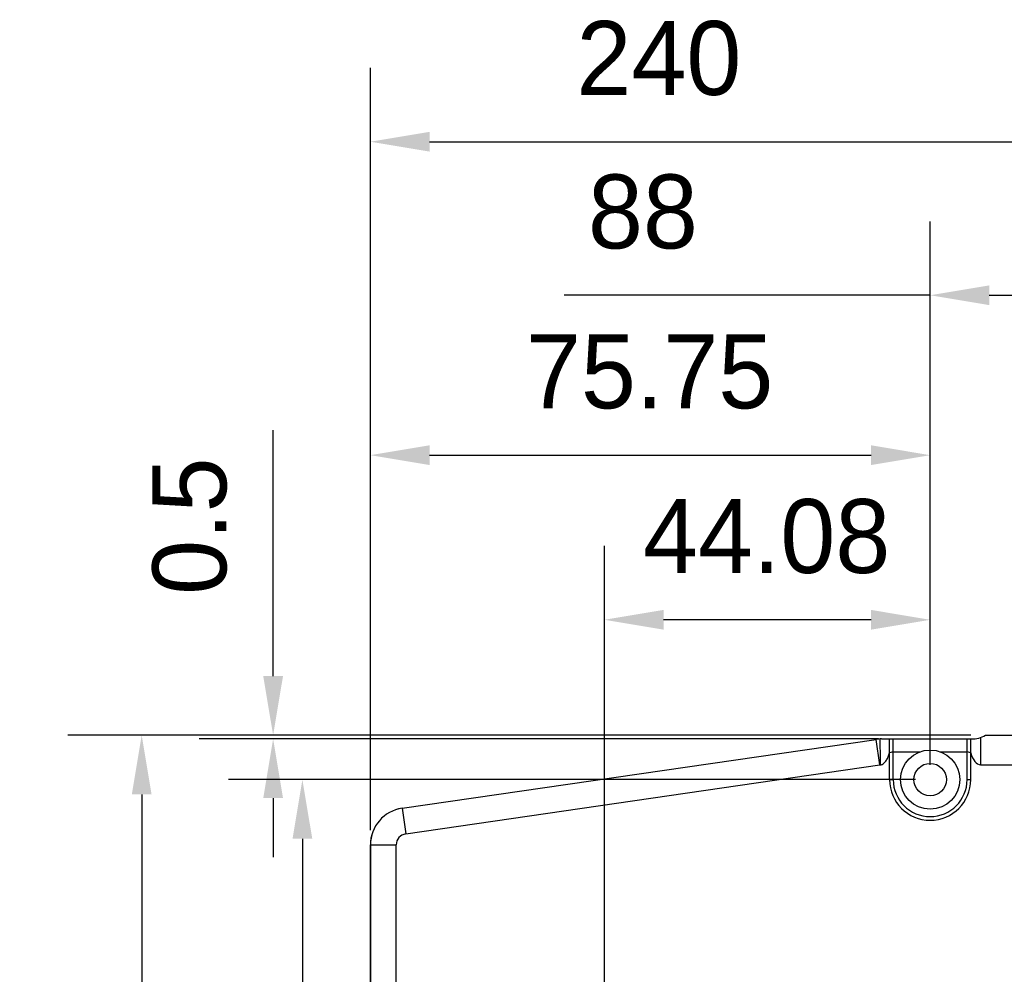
# Model space of a CAD drawing. Header units: millimetres. Extents: x -67 to 93, y 91 to 271.
# Tile 9 of 17: x -7 to 26, y 176 to 209. Entities that reach past the tile are written whole.
import ezdxf

# ---------------------------------------------------------------- set-up
doc = ezdxf.new("R2010")
doc.units = ezdxf.units.MM
doc.header["$LTSCALE"] = 65.395
doc.header["$PDMODE"] = 3
doc.header["$PDSIZE"] = 8
doc.layers.get('0').update_dxf_attribs({"linetype": 'CONTINUOUS'})
doc.layers.get('Defpoints').update_dxf_attribs({"linetype": 'CONTINUOUS'})
doc.layers.add('00_COMPONENTS', color=7, linetype='CONTINUOUS')
doc.layers.add('51__DRAFT_DIMS', color=7, linetype='CONTINUOUS')
doc.styles.get("Standard").update_dxf_attribs({"font": '兰亭黑 GBK.TTF', "height": 2.5})
doc.dimstyles.new('DIMSTYLE_1', dxfattribs={"dimtxt": 8, "dimasz": 2, "dimexe": 2.5, "dimexo": 0.5, "dimgap": 0.75, "dimtad": 1, "dimlfac": 4, "dimdsep": 46, "dimtxsty": 'STANDARD', "dimblk": '_FILLED', "dimblk1": '_FILLED', "dimblk2": '_FILLED', "dimcen": 0.09, "dimclrd": 8, "dimclre": 8, "dimclrt": 256, "dimazin": 2, "dimtp": 0.3, "dimtm": 0.3, "dimtfac": 1, "dimtofl": 0, "dimtmove": 0, "dimatfit": 3, "dimldrblk": '_FILLED', "dimfxl": 1, "dimtolj": 1, "dimarcsym": 0})

# ---------------------------------------------------------------- blocks, each defined once
blk = doc.blocks.new('_FILLED')
at = {"color": 0, "linetype": 'ByBlock'}
blk.add_solid([(0, 0), (-1, 0.167), (-1, -0.167)], dxfattribs=at)
blk = doc.blocks.new('*D13')
at = {"layer": '51__DRAFT_DIMS', "color": 8, "lineweight": -2}
for p, q in [((4.715, 181.289), (4.715, 207.071)), ((64.715, 178.37), (64.715, 207.071)), ((6.715, 204.571), (62.715, 204.571))]:
    blk.add_line(p, q, dxfattribs=at)
at = {"layer": 'Defpoints', "color": 0}
for p in [(64.715, 204.571), (4.715, 180.789), (64.715, 177.87)]:
    blk.add_point(p, dxfattribs=at)
at = {"layer": '51__DRAFT_DIMS', "color": 8, "linetype": 'ByBlock', "lineweight": -2, "xscale": 2, "yscale": 2, "zscale": 2, "rotation": 180}
blk.add_blockref('_FILLED', (4.715, 204.571), dxfattribs=at)
at = {"layer": '51__DRAFT_DIMS', "color": 8, "linetype": 'ByBlock', "lineweight": -2, "xscale": 2, "yscale": 2, "zscale": 2}
blk.add_blockref('_FILLED', (64.715, 204.571), dxfattribs=at)
at = {"layer": '51__DRAFT_DIMS', "insert": (14.476, 208.654), "char_height": 2.5, "attachment_point": 2, "line_spacing_factor": 0.9}
blk.add_mtext('\\A1;240', dxfattribs=at)
blk = doc.blocks.new('*D15')
at = {"layer": '51__DRAFT_DIMS', "color": 8, "lineweight": -2}
for p, q in [((25.027, 184.495), (-5.523, 184.495)), ((-3.023, 182.495), (-3.023, 162.37)), ((8.525, 160.37), (-5.523, 160.37))]:
    blk.add_line(p, q, dxfattribs=at)
at = {"layer": 'Defpoints', "color": 0}
for p in [(25.527, 184.495), (-3.023, 160.37), (9.025, 160.37)]:
    blk.add_point(p, dxfattribs=at)
at = {"layer": '51__DRAFT_DIMS', "color": 8, "linetype": 'ByBlock', "lineweight": -2, "xscale": 2, "yscale": 2, "zscale": 2}
for p, rotation in [((-3.023, 184.495), 90), ((-3.023, 160.37), 270)]:
    blk.add_blockref('_FILLED', p, dxfattribs=dict(at, rotation=rotation))
at = {"layer": '51__DRAFT_DIMS', "insert": (-7.106, 172.413), "char_height": 2.5, "attachment_point": 2, "rotation": 90, "line_spacing_factor": 0.9}
blk.add_mtext('\\A1;96.5', dxfattribs=at)
blk = doc.blocks.new('*D16')
at = {"layer": '51__DRAFT_DIMS', "color": 8, "lineweight": -2}
for p, q in [((1.424, 186.495), (1.424, 194.812)), ((25.027, 184.495), (-1.076, 184.495)), ((21.902, 184.37), (-1.076, 184.37)), ((1.424, 182.37), (1.424, 180.37))]:
    blk.add_line(p, q, dxfattribs=at)
at = {"layer": 'Defpoints', "color": 0}
for p in [(1.424, 184.37), (22.402, 184.37), (25.527, 184.495)]:
    blk.add_point(p, dxfattribs=at)
at = {"layer": '51__DRAFT_DIMS', "color": 8, "linetype": 'ByBlock', "lineweight": -2, "xscale": 2, "yscale": 2, "zscale": 2}
for p, rotation in [((1.424, 184.495), 270), ((1.424, 184.37), 90)]:
    blk.add_blockref('_FILLED', p, dxfattribs=dict(at, rotation=rotation))
at = {"layer": '51__DRAFT_DIMS', "insert": (-2.659, 189.245), "char_height": 2.5, "attachment_point": 1, "rotation": 90, "line_spacing_factor": 0.9}
blk.add_mtext('\\A1;0.5', dxfattribs=at)
blk = doc.blocks.new('*D17')
at = {"layer": '51__DRAFT_DIMS', "color": 8, "lineweight": -2}
for p, q in [((4.715, 181.289), (4.715, 196.469)), ((23.652, 183.495), (23.652, 196.469)), ((6.715, 193.969), (21.652, 193.969))]:
    blk.add_line(p, q, dxfattribs=at)
at = {"layer": 'Defpoints', "color": 0}
for p in [(23.652, 193.969), (23.652, 182.995), (4.715, 180.789)]:
    blk.add_point(p, dxfattribs=at)
at = {"layer": '51__DRAFT_DIMS', "color": 8, "linetype": 'ByBlock', "lineweight": -2, "xscale": 2, "yscale": 2, "zscale": 2, "rotation": 180}
blk.add_blockref('_FILLED', (4.715, 193.969), dxfattribs=at)
at = {"layer": '51__DRAFT_DIMS', "color": 8, "linetype": 'ByBlock', "lineweight": -2, "xscale": 2, "yscale": 2, "zscale": 2}
blk.add_blockref('_FILLED', (23.652, 193.969), dxfattribs=at)
at = {"layer": '51__DRAFT_DIMS', "insert": (14.161, 198.053), "char_height": 2.5, "attachment_point": 2, "line_spacing_factor": 0.9}
blk.add_mtext('\\A1;75.75', dxfattribs=at)
blk = doc.blocks.new('*D18')
at = {"layer": '51__DRAFT_DIMS', "color": 8, "lineweight": -2}
for p, q in [((12.631, 162.245), (12.631, 190.901)), ((23.652, 183.495), (23.652, 190.901)), ((21.652, 188.401), (14.631, 188.401))]:
    blk.add_line(p, q, dxfattribs=at)
at = {"layer": 'Defpoints', "color": 0}
for p in [(12.631, 188.401), (23.652, 182.995), (12.631, 161.745)]:
    blk.add_point(p, dxfattribs=at)
at = {"layer": '51__DRAFT_DIMS', "color": 8, "linetype": 'ByBlock', "lineweight": -2, "xscale": 2, "yscale": 2, "zscale": 2, "rotation": 180}
blk.add_blockref('_FILLED', (12.631, 188.401), dxfattribs=at)
at = {"layer": '51__DRAFT_DIMS', "color": 8, "linetype": 'ByBlock', "lineweight": -2, "xscale": 2, "yscale": 2, "zscale": 2}
blk.add_blockref('_FILLED', (23.652, 188.401), dxfattribs=at)
at = {"layer": '51__DRAFT_DIMS', "insert": (18.12, 192.484), "char_height": 2.5, "attachment_point": 2, "line_spacing_factor": 0.9}
blk.add_mtext('\\A1;44.08', dxfattribs=at)
blk = doc.blocks.new('*D19')
at = {"layer": '51__DRAFT_DIMS', "color": 8, "lineweight": -2}
for p, q in [((23.652, 183.495), (23.652, 201.878)), ((45.652, 183.495), (45.652, 201.878)), ((23.652, 199.378), (11.266, 199.378)), ((25.652, 199.378), (43.652, 199.378))]:
    blk.add_line(p, q, dxfattribs=at)
at = {"layer": 'Defpoints', "color": 0}
for p in [(45.652, 199.378), (23.652, 182.995), (45.652, 182.995)]:
    blk.add_point(p, dxfattribs=at)
at = {"layer": '51__DRAFT_DIMS', "color": 8, "linetype": 'ByBlock', "lineweight": -2, "xscale": 2, "yscale": 2, "zscale": 2, "rotation": 180}
blk.add_blockref('_FILLED', (23.652, 199.378), dxfattribs=at)
at = {"layer": '51__DRAFT_DIMS', "color": 8, "linetype": 'ByBlock', "lineweight": -2, "xscale": 2, "yscale": 2, "zscale": 2}
blk.add_blockref('_FILLED', (45.652, 199.378), dxfattribs=at)
at = {"layer": '51__DRAFT_DIMS', "insert": (13.934, 203.462), "char_height": 2.5, "attachment_point": 2, "line_spacing_factor": 0.9}
blk.add_mtext('\\A1;88', dxfattribs=at)
blk = doc.blocks.new('*D20')
at = {"layer": '51__DRAFT_DIMS', "color": 8, "lineweight": -2}
for p, q in [((23.152, 182.995), (-0.086, 182.995)), ((2.414, 180.995), (2.414, 163.745)), ((12.131, 161.745), (-0.086, 161.745))]:
    blk.add_line(p, q, dxfattribs=at)
at = {"layer": 'Defpoints', "color": 0}
for p in [(23.652, 182.995), (2.414, 161.745), (12.631, 161.745)]:
    blk.add_point(p, dxfattribs=at)
at = {"layer": '51__DRAFT_DIMS', "color": 8, "linetype": 'ByBlock', "lineweight": -2, "xscale": 2, "yscale": 2, "zscale": 2}
for p, rotation in [((2.414, 182.995), 90), ((2.414, 161.745), 270)]:
    blk.add_blockref('_FILLED', p, dxfattribs=dict(at, rotation=rotation))
at = {"layer": '51__DRAFT_DIMS', "insert": (-1.67, 172.352), "char_height": 2.5, "attachment_point": 2, "rotation": 90, "line_spacing_factor": 0.9}
blk.add_mtext('\\A1;85', dxfattribs=at)

msp = doc.modelspace()

# ---------------------------------------------------------------- linework, layer by layer
at = {"layer": '00_COMPONENTS'}
for p, q in [((5.7849, 182.0259), (21.8252, 184.3573)), ((21.9511, 183.4914), (21.8252, 184.3573)), ((22.005, 184.3703), (25.0431, 184.3703)), ((22.2772, 182.9953), (22.2772, 184.3703)), ((22.4022, 182.9953), (22.4022, 184.3703)), ((24.9022, 182.9953), (24.9022, 184.3703)), ((25.0272, 182.9953), (25.0272, 184.3703)), ((25.3592, 184.4216), (25.3592, 183.4953)), ((25.5272, 184.4953), (27.5272, 184.4953)), ((22.4022, 183.9328), (22.2772, 183.8997)), ((22.4022, 183.9328), (23.3042, 183.9328)), ((24.0002, 183.9328), (24.9022, 183.9328)), ((25.0272, 183.8997), (24.9022, 183.9328)), ((5.9108, 181.16), (21.9511, 183.4914)), ((25.3592, 183.4953), (43.9453, 183.4953)), ((22.2772, 182.9953), (22.4022, 182.9953)), ((24.9022, 182.9953), (25.0272, 182.9953)), ((5.7849, 182.0259), (5.9108, 181.16)), ((4.7139, 180.7889), (4.7139, 164.681)), ((4.7139, 180.7889), (5.5897, 180.7889)), ((4.7147, 164.681), (4.7147, 180.7889)), ((5.5897, 165.0434), (5.5897, 180.7889))]:
    msp.add_line(p, q, dxfattribs=at)
for radius in [1, 0.55]:
    msp.add_circle((23.6522, 182.9953), radius, dxfattribs=at)
for centre, radius, start, end in [((22.005, 183.1203), 1.25, 90, 98.27), ((25.0431, 185.3703), 1, 270, 298.95502), ((22.005, 183.1203), 0.375, 96.20195, 98.27), ((23.6522, 182.9953), 1.375, 180, 0), ((23.6522, 182.9953), 1.25, 180, 0), ((5.9639, 180.7889), 1.25, 98.27, 180), ((5.9647, 180.7889), 1.25, 98.27, 180), ((5.9647, 180.7889), 0.375, 98.27, 180)]:
    msp.add_arc(centre, radius, start, end, dxfattribs=at)
msp.add_ellipse((25.3592, 184.2512), major_axis=(0, 0.7558), ratio=0.4961389, start_param=-4.2286525, end_param=-3.1415927, dxfattribs=at)
for points, knots in [([(21.9527, 184.3693), (21.9531, 184.2962), (21.9539, 184.1502), (21.9558, 183.9311), (21.9587, 183.7121), (21.962, 183.5661), (21.9645, 183.4932)], [0, 0, 0, 0, 0.2500481, 0.5000863, 0.7500972, 1, 1, 1, 1]), ([(21.9645, 183.4932), (21.9757, 183.4944), (21.9979, 183.4988), (22.0402, 183.515), (22.0877, 183.5465), (22.1353, 183.5949), (22.175, 183.6499), (22.2083, 183.7089), (22.2452, 183.7913), (22.2659, 183.856), (22.2772, 183.8997)], [0, 0, 0, 0, 0.0624845, 0.124984, 0.2497844, 0.3747425, 0.4997759, 0.6248452, 0.7499326, 1, 1, 1, 1])]:
    msp.add_open_spline(points, degree=3, knots=knots, dxfattribs=at)

# ---------------------------------------------------------------- dimensions: what is measured, and where the dimension line sits
at = {"layer": '51__DRAFT_DIMS'}
for base, p1, p2, picture, middle in [((64.7147, 204.5707), (4.7147, 180.7889), (64.7147, 177.8703), '*D13', (14.4764, 204.5707)), ((45.6522, 199.3785), (23.6522, 182.9953), (45.6522, 182.9953), '*D19', (13.9336, 199.3785)), ((23.6522, 193.9693), (4.7147, 180.7889), (23.6522, 182.9953), '*D17', (14.1613, 193.9693))]:
    dim = msp.add_linear_dim(base=base, p1=p1, p2=p2, dimstyle='DIMSTYLE_1', override={"dimtxsty": 'STANDARD'}, dxfattribs=at)
    dim.commit()
    dim.dimension.update_dxf_attribs({"geometry": picture, "text_midpoint": middle, "dimtype": 160})
for base, p1, p2, angle, picture, middle in [((1.4242, 184.3703), (25.5272, 184.4953), (22.4022, 184.3703), 270, '*D16', (1.4242, 191.6537)), ((12.6311, 188.4009), (23.6522, 182.9953), (12.6311, 161.7453), 180, '*D18', (18.1197, 188.4009)), ((-3.0225, 160.3703), (25.5272, 184.4953), (9.0254, 160.3703), 270, '*D15', (-3.0225, 172.4131)), ((2.4135, 161.7453), (23.6522, 182.9953), (12.6311, 161.7453), 270, '*D20', (2.4135, 172.352))]:
    dim = msp.add_linear_dim(base=base, p1=p1, p2=p2, angle=angle, dimstyle='DIMSTYLE_1', override={"dimtxsty": 'STANDARD'}, dxfattribs=at)
    dim.commit()
    dim.dimension.update_dxf_attribs({"geometry": picture, "text_midpoint": middle, "dimtype": 160})

doc.saveas('drawing.dxf')
